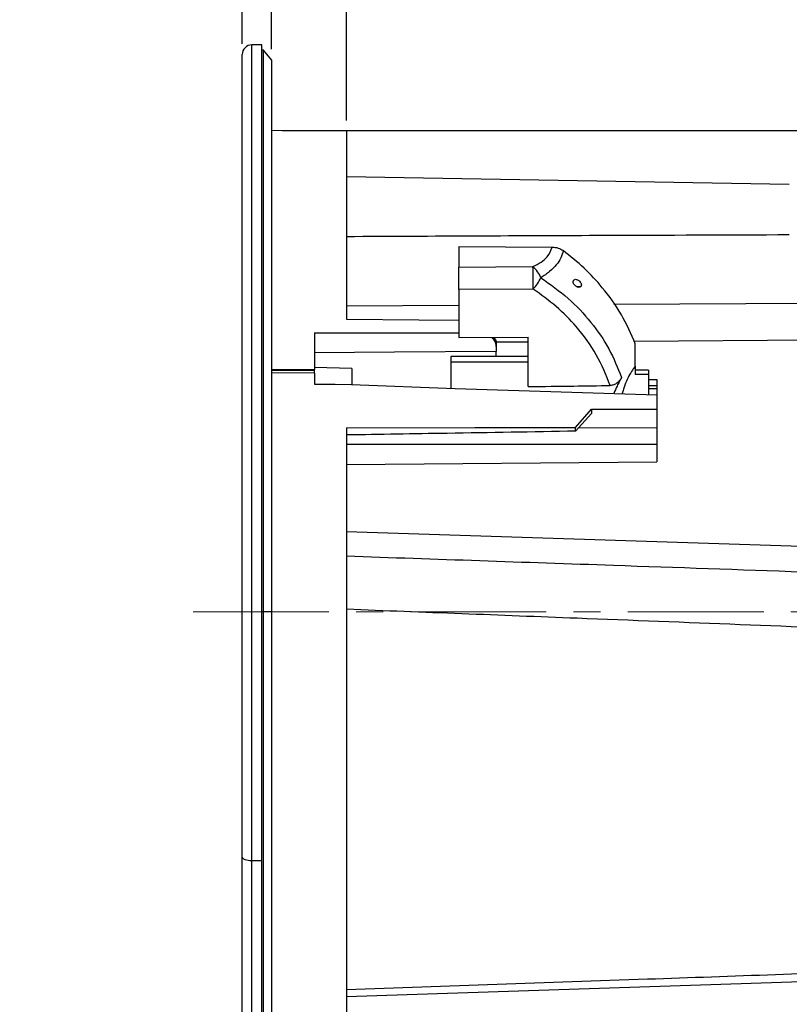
# Model space of a CAD drawing. Header units: millimetres. Extents: x 0 to 594, y 0 to 420.
# Tile 4 of 32: x 182 to 254, y 241 to 333. Entities that reach past the tile are written whole.
import ezdxf

# ---------------------------------------------------------------- set-up
doc = ezdxf.new("R2010")
doc.units = ezdxf.units.MM
doc.linetypes.add('CENTERX2', pattern=[20.32, 12.7, -2.54, 2.54, -2.54])
doc.layers.add('SLD-0', color=7, linetype='Continuous')
doc.styles.add('SLDTEXTSTYLE0', font='TXT', dxfattribs={"width": 0.75})
doc.dimstyles.new('SLDDIMSTYLE1', dxfattribs={"dimtxt": 3.5, "dimasz": 3.2, "dimexe": 0, "dimexo": 0.0625, "dimgap": 0.875, "dimtad": 1, "dimdec": 1, "dimlfac": 2, "dimrnd": 1e-09, "dimzin": 12, "dimdsep": 46, "dimtxsty": 'SLDTEXTSTYLE0', "dimblk1": 'OBLIQUE', "dimblk2": 'OBLIQUE', "dimsah": 1, "dimcen": 0.09, "dimadec": 0, "dimazin": 3, "dimtfac": 1, "dimtdec": 1, "dimtmove": 0, "dimatfit": 0, "dimldrblk": 'OBLIQUE', "dimfxl": 1, "dimfrac": 2, "dimtolj": 1, "dimtzin": 12, "dimarcsym": 0})
doc.dimstyles.new('SLDDIMSTYLE2', dxfattribs={"dimtxt": 3.5, "dimasz": 3.2, "dimexe": 0, "dimexo": 0.0625, "dimgap": 0.875, "dimtad": 1, "dimdec": 1, "dimlfac": 2, "dimrnd": 1e-09, "dimzin": 4, "dimdsep": 46, "dimtxsty": 'SLDTEXTSTYLE0', "dimblk1": 'OBLIQUE', "dimblk2": 'OBLIQUE', "dimsah": 1, "dimcen": 0.09, "dimadec": 0, "dimazin": 1, "dimtfac": 1, "dimtdec": 1, "dimtmove": 0, "dimatfit": 0, "dimldrblk": 'OBLIQUE', "dimfxl": 1, "dimfrac": 2, "dimtolj": 1, "dimtzin": 12, "dimarcsym": 0})
doc.dimstyles.new('SLDDIMSTYLE3', dxfattribs={"dimtxt": 3.5, "dimasz": 3.2, "dimexe": 0, "dimexo": 0.0625, "dimgap": 0.875, "dimtad": 1, "dimdec": 1, "dimlfac": 2, "dimrnd": 1e-09, "dimzin": 4, "dimdsep": 46, "dimtxsty": 'SLDTEXTSTYLE0', "dimsah": 1, "dimcen": 0.09, "dimadec": 0, "dimazin": 1, "dimtfac": 1, "dimtdec": 1, "dimtofl": 0, "dimtmove": 0, "dimatfit": 3, "dimfxl": 1, "dimfrac": 2, "dimtolj": 1, "dimtzin": 12, "dimarcsym": 0})
doc.dimstyles.new('SLDDIMSTYLE4', dxfattribs={"dimtxt": 3.5, "dimasz": 3.2, "dimexe": 0, "dimexo": 0.0625, "dimgap": 0.875, "dimtad": 1, "dimdec": 1, "dimlfac": 2, "dimrnd": 1e-09, "dimzin": 12, "dimdsep": 46, "dimtxsty": 'SLDTEXTSTYLE0', "dimsah": 1, "dimcen": 0.09, "dimadec": 0, "dimazin": 3, "dimtfac": 1, "dimtdec": 1, "dimtofl": 0, "dimtmove": 0, "dimatfit": 3, "dimfxl": 1, "dimfrac": 2, "dimtolj": 1, "dimtzin": 12, "dimarcsym": 0})

# ---------------------------------------------------------------- blocks, each defined once
blk = doc.blocks.new('_Oblique')
at = {"color": 0, "linetype": 'ByBlock', "lineweight": -2}
blk.add_line((-0.5, -0.5), (0.5, 0.5), dxfattribs=at)
blk = doc.blocks.new('_D_1')
at = {"layer": 'SLD-0', "color": 7, "transparency": 16777216}
for p, q in [((185.181, 357.143), (184.115, 357.143)), ((184.115, 357.143), (184.115, 351.587)), ((194.233, 357.143), (195.299, 357.143)), ((195.299, 357.143), (195.299, 351.587)), ((184.115, 351.587), (185.181, 351.587)), ((195.299, 351.587), (194.233, 351.587)), ((202.557, 330.334), (202.557, 347.35)), ((205.307, 329.834), (205.307, 347.35)), ((202.557, 346.35), (181.755, 346.35)), ((202.557, 346.35), (205.307, 346.35)), ((205.307, 346.35), (211.307, 346.35))]:
    blk.add_line(p, q, dxfattribs=at)
at = {"layer": 'SLD-0', "color": 7, "transparency": 16777216, "xscale": 3.2, "yscale": 3.2}
blk.add_blockref('_Oblique', (202.557, 346.35), dxfattribs=at)
at = {"layer": 'SLD-0', "color": 7, "transparency": 16777216, "xscale": 3.2, "yscale": 3.2, "rotation": 180.0000000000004}
blk.add_blockref('_Oblique', (205.307, 346.35), dxfattribs=at)
at = {"layer": 'SLD-0', "color": 7, "transparency": 16777216, "char_height": 3.5, "attachment_point": 1, "style": 'SLDTEXTSTYLE0'}
for s, insert in [('0.21', (185.181, 356.099)), ('5.4', (186.474, 350.862))]:
    blk.add_mtext(s, dxfattribs=dict(at, insert=insert))
blk = doc.blocks.new('_D_2')
at = {"layer": 'SLD-0', "color": 7, "transparency": 16777216}
for p, q in [((221.747, 357.143), (220.68, 357.143)), ((220.68, 357.143), (220.68, 351.587)), ((230.798, 357.143), (231.865, 357.143)), ((231.865, 357.143), (231.865, 351.587)), ((220.68, 351.587), (221.747, 351.587)), ((231.865, 351.587), (230.798, 351.587)), ((205.307, 329.834), (205.307, 347.35)), ((212.307, 323.178), (212.307, 347.35)), ((205.307, 346.35), (199.307, 346.35)), ((212.307, 346.35), (205.307, 346.35)), ((212.307, 346.35), (234.224, 346.35))]:
    blk.add_line(p, q, dxfattribs=at)
at = {"layer": 'SLD-0', "color": 7, "transparency": 16777216, "xscale": 3.2, "yscale": 3.2}
blk.add_blockref('_Oblique', (205.307, 346.35), dxfattribs=at)
at = {"layer": 'SLD-0', "color": 7, "transparency": 16777216, "xscale": 3.2, "yscale": 3.2, "rotation": 180.0000000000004}
blk.add_blockref('_Oblique', (212.307, 346.35), dxfattribs=at)
at = {"layer": 'SLD-0', "color": 7, "transparency": 16777216, "char_height": 3.5, "attachment_point": 1, "style": 'SLDTEXTSTYLE0'}
for s, insert in [('0.55', (221.747, 356.099)), ('14.0', (221.747, 350.862))]:
    blk.add_mtext(s, dxfattribs=dict(at, insert=insert))
blk = doc.blocks.new('_D_3')
at = {"layer": 'SLD-0', "color": 7, "transparency": 16777216}
for p, q in [((206.307, 322.239), (307.405, 322.239)), ((306.405, 322.239), (306.405, 232.23)), ((294.581, 281.76), (294.581, 282.827)), ((294.581, 282.827), (300.138, 282.827)), ((300.138, 282.827), (300.138, 281.76)), ((294.581, 272.709), (294.581, 271.642)), ((300.138, 271.642), (300.138, 272.709)), ((294.581, 271.642), (300.138, 271.642)), ((206.307, 232.23), (307.405, 232.23))]:
    blk.add_line(p, q, dxfattribs=at)
for points in [[(306.405, 322.239), (305.855, 319.039), (306.955, 319.039)], [(306.405, 232.23), (306.955, 235.43), (305.855, 235.43)]]:
    blk.add_solid(points, dxfattribs=at)
at = {"layer": 'SLD-0', "color": 7, "transparency": 16777216, "char_height": 3.5, "attachment_point": 1, "rotation": 90, "style": 'SLDTEXTSTYLE0'}
for s, insert in [('180.0', (301.893, 274.055)), ('7.09', (295.626, 272.709)), ('%%c', (301.893, 268.777))]:
    blk.add_mtext(s, dxfattribs=dict(at, insert=insert))
blk = doc.blocks.new('_D_5')
at = {"layer": 'SLD-0', "color": 7, "transparency": 16777216}
for p, q in [((238.955, 368.931), (237.889, 368.931)), ((237.889, 368.931), (237.889, 363.375)), ((248.007, 368.931), (249.073, 368.931)), ((249.073, 368.931), (249.073, 363.375)), ((237.889, 363.375), (238.955, 363.375)), ((249.073, 363.375), (248.007, 363.375)), ((202.557, 330.334), (202.557, 359.138)), ((284.405, 299.19), (284.405, 359.138)), ((202.557, 358.138), (284.405, 358.138))]:
    blk.add_line(p, q, dxfattribs=at)
for points in [[(202.557, 358.138), (205.757, 357.588), (205.757, 358.688)], [(284.405, 358.138), (281.205, 358.688), (281.205, 357.588)]]:
    blk.add_solid(points, dxfattribs=at)
at = {"layer": 'SLD-0', "color": 7, "transparency": 16777216, "char_height": 3.5, "attachment_point": 1, "style": 'SLDTEXTSTYLE0'}
for s, insert in [('6.44', (238.955, 367.886)), ('163.6', (237.662, 362.65))]:
    blk.add_mtext(s, dxfattribs=dict(at, insert=insert))

msp = doc.modelspace()

# ---------------------------------------------------------------- linework, layer by layer
at = {"color": 7, "linetype": 'Continuous', "lineweight": 25}
for p, q in [((204.407, 330.234), (203.457, 330.234)), ((203.457, 253.934), (203.457, 330.234)), ((204.407, 253.934), (204.407, 330.234)), ((204.557, 329.734), (204.407, 329.734)), ((205.307, 328.834), (204.557, 329.734)), ((204.557, 277.234), (204.557, 329.734)), ((202.557, 254.33), (202.557, 329.334)), ((205.307, 328.834), (205.307, 277.234)), ((212.307, 322.178), (205.307, 322.239)), ((212.307, 322.178), (212.307, 304.59)), ((253.707, 317.169), (212.307, 317.891)), ((222.807, 311.371), (231.547, 311.327)), ((222.807, 311.371), (222.807, 309.464)), ((222.807, 309.464), (229.741, 309.498)), ((233.819, 307.632), (234.218, 307.632)), ((229.755, 307.409), (222.807, 307.374)), ((222.807, 307.374), (222.807, 302.869)), ((212.307, 305.84), (222.807, 305.903)), ((237.311, 305.99), (257.042, 306.097)), ((209.307, 303.32), (209.307, 299.892)), ((222.807, 302.869), (229.307, 302.902)), ((229.307, 298.279), (229.307, 302.902)), ((229.307, 302.447), (226.29, 302.426)), ((226.307, 302.507), (226.307, 302.024)), ((226.307, 302.024), (226.307, 301.562)), ((259.233, 302.636), (239.199, 302.51)), ((229.307, 301.109), (222.057, 301.109)), ((222.057, 301.109), (222.057, 300.567)), ((226.307, 301.109), (226.307, 301.562)), ((222.057, 300.567), (222.057, 298.124)), ((229.307, 300.567), (222.057, 300.567)), ((239.307, 300.178), (239.12, 299.952)), ((239.307, 300.18), (239.307, 299.4)), ((205.307, 299.909), (209.307, 299.892)), ((205.307, 299.833), (209.307, 299.833)), ((209.307, 299.546), (205.307, 299.563)), ((212.807, 299.984), (209.307, 300.076)), ((209.307, 299.833), (209.307, 299.892)), ((209.307, 299.543), (209.307, 299.833)), ((209.307, 299.546), (209.307, 298.516)), ((212.807, 299.984), (212.807, 298.492)), ((240.557, 299.83), (239.307, 299.83)), ((240.557, 299.4), (239.307, 299.4)), ((240.557, 299.83), (240.557, 299.4)), ((240.557, 299.4), (240.557, 297.539)), ((212.791, 298.488), (222.48, 298.109)), ((240.557, 298.96), (241.307, 298.947)), ((240.557, 298.381), (241.307, 298.378)), ((241.307, 298.947), (241.307, 298.378)), ((241.307, 298.378), (241.307, 298.109)), ((222.48, 298.109), (241.307, 297.524)), ((240.557, 298.109), (241.307, 298.109)), ((241.307, 298.109), (241.307, 297.524)), ((241.307, 297.524), (241.307, 296.16)), ((233.708, 294.461), (235.222, 296.161)), ((235.222, 295.761), (233.708, 294.114)), ((235.222, 296.161), (235.222, 295.761)), ((241.307, 296.16), (241.307, 294.435)), ((212.307, 294.438), (212.307, 232.675)), ((233.708, 294.114), (233.708, 294.461)), ((234.021, 294.454), (241.307, 294.435)), ((241.307, 294.435), (241.307, 292.874)), ((241.307, 292.874), (212.307, 292.874)), ((241.307, 292.874), (241.307, 291.249)), ((212.307, 290.996), (241.307, 291.249)), ((212.307, 284.751), (272.653, 282.796)), ((204.557, 277.234), (204.407, 277.234)), ((204.557, 224.734), (204.557, 277.234)), ((205.307, 277.234), (204.557, 277.234)), ((205.307, 277.234), (205.307, 225.634)), ((202.557, 225.134), (202.557, 254.33)), ((204.407, 253.934), (203.457, 253.934)), ((203.457, 224.234), (203.457, 253.934)), ((204.407, 224.234), (204.407, 253.934)), ((212.307, 241.259), (272.515, 243.239)), ((212.307, 241.259), (265.036, 242.993))]:
    msp.add_line(p, q, dxfattribs=at)
at = {"color": 7, "linetype": 'Continuous', "lineweight": 25, "flags": 128}
for points in [[(212.307, 304.59), (219.086, 304.529), (222.807, 304.495)], [(209.307, 303.32), (217.994, 303.319), (222.807, 303.319)], [(226.307, 301.562), (216.787, 301.49), (209.307, 301.432)], [(209.307, 298.516), (211.258, 298.5), (212.791, 298.488)], [(235.222, 296.161), (238.629, 296.16), (241.307, 296.16)], [(212.307, 294.438), (224.292, 294.45), (233.708, 294.461)], [(203.457, 253.934), (203.282, 253.942), (203.113, 253.964), (202.957, 254.001), (202.821, 254.05), (202.709, 254.11), (202.626, 254.178), (202.574, 254.253), (202.557, 254.33)]]:
    msp.add_lwpolyline(points, dxfattribs=at)
at = {"color": 7, "linetype": 'Continuous', "lineweight": 25}
for centre, radius, start, end in [((203.457, 329.334), 0.9, 90, 180), ((64.522, 307.418), 165.233, 359.9968, 0.72121), ((228.217, 307.627), 2.413, 20.22615, 50.83607), ((226.983, 310.102), 3.865, 315.82447, 334.87692)]:
    msp.add_arc(centre, radius, start, end, dxfattribs=at)
for points, knots in [([(212.307, 312.33), (220.389, 312.366), (234.189, 312.428), (247.989, 312.474), (253.707, 312.493)], [0, 0, 0, 0, 0.585619, 1, 1, 1, 1]), ([(229.741, 309.498), (230.004, 309.633), (230.527, 309.902), (231.222, 310.512), (231.424, 311.018), (231.547, 311.327)], [0, 0, 0, 0, 0.281567, 0.561013, 1, 1, 1, 1]), ([(231.547, 311.327), (231.735, 311.312), (232.11, 311.28), (232.412, 311.094), (232.563, 311.001)], [0, 0, 0, 0, 0.500068, 1, 1, 1, 1]), ([(232.563, 311.001), (232.509, 310.772), (232.4, 310.313), (231.951, 309.653), (231.329, 309.025), (230.766, 308.651), (230.482, 308.461)], [0, 0, 0, 0, 0.247904, 0.496068, 0.745168, 1, 1, 1, 1]), ([(239.307, 302.284), (238.908, 303.202), (238.109, 305.039), (236.418, 307.388), (234.57, 309.392), (233.232, 310.465), (232.563, 311.001)], [0, 0, 0, 0, 0.279967, 0.55992, 0.779963, 1, 1, 1, 1]), ([(222.807, 307.374), (222.807, 307.564), (222.807, 307.958), (222.807, 308.602), (222.807, 309.132), (222.807, 309.356), (222.807, 309.464)], [0, 0, 0, 0, 0.270257, 0.562423, 0.789733, 1, 1, 1, 1]), ([(230.482, 308.461), (231.356, 307.841), (233.105, 306.601), (235.219, 304.332), (236.94, 301.845), (237.66, 300.032), (238.02, 299.125)], [0, 0, 0, 0, 0.250431, 0.501116, 0.75018, 1, 1, 1, 1]), ([(234.218, 307.632), (234.186, 307.608), (234.121, 307.56), (234.021, 307.562), (233.935, 307.578), (233.848, 307.609), (233.734, 307.675), (233.632, 307.771), (233.565, 307.867), (233.525, 307.95), (233.502, 308.036), (233.501, 308.12), (233.52, 308.194), (233.546, 308.228), (233.56, 308.246)], [0, 0, 0, 0, 0.124631, 0.249226, 0.295927, 0.374298, 0.498834, 0.623497, 0.690006, 0.748942, 0.812834, 0.874376, 0.934308, 1, 1, 1, 1]), ([(233.56, 308.246), (233.587, 308.267), (233.651, 308.316), (233.773, 308.318), (233.905, 308.278), (234.037, 308.197), (234.154, 308.079), (234.233, 307.949), (234.265, 307.841), (234.271, 307.758), (234.256, 307.684), (234.231, 307.65), (234.218, 307.632)], [0, 0, 0, 0, 0.108207, 0.249503, 0.374291, 0.499335, 0.640154, 0.748771, 0.813371, 0.874248, 0.934659, 1, 1, 1, 1]), ([(236.963, 298.385), (236.571, 299.357), (235.788, 301.3), (233.987, 303.754), (231.976, 305.813), (230.495, 306.877), (229.755, 307.409)], [0, 0, 0, 0, 0.279631, 0.558708, 0.779098, 1, 1, 1, 1]), ([(226.307, 302.024), (226.29, 302.191), (226.256, 302.508), (226.028, 302.764), (225.92, 302.885)], [0, 0, 0, 0, 0.52628, 1, 1, 1, 1]), ([(226.027, 302.885), (226.076, 302.835), (226.188, 302.719), (226.287, 302.592), (226.3, 302.535), (226.307, 302.507)], [0, 0, 0, 0, 0.274745, 0.637677, 1, 1, 1, 1]), ([(239.307, 300.178), (239.307, 300.556), (239.307, 301.316), (239.307, 301.96), (239.307, 302.284)], [0, 0, 0, 0, 0.497548, 1, 1, 1, 1]), ([(239.12, 299.952), (239.014, 299.791), (238.8, 299.468), (238.47, 298.792), (238.215, 298.156), (238.125, 297.761), (238.094, 297.624)], [0, 0, 0, 0, 0.283677, 0.567312, 0.850663, 1, 1, 1, 1]), ([(229.307, 298.279), (230.723, 298.299), (233.275, 298.335), (235.826, 298.369), (236.963, 298.385)], [0, 0, 0, 0, 0.5547, 1, 1, 1, 1]), ([(238.02, 299.125), (237.962, 299.031), (237.847, 298.844), (237.604, 298.605), (237.306, 298.423), (237.077, 298.398), (236.963, 298.385)], [0, 0, 0, 0, 0.2496128, 0.4997874, 0.7496667, 1, 1, 1, 1]), ([(238.02, 299.125), (237.968, 299.029), (237.902, 298.909), (237.833, 298.78), (237.816, 298.747), (237.811, 298.739), (237.81, 298.737), (237.81, 298.736), (237.74, 298.605), (237.553, 298.25), (237.398, 297.88), (237.3, 297.649)], [0, 0, 0, 0, 0.204858, 0.25657, 0.26974, 0.273152, 0.274066, 0.274404, 0.274451, 0.546903, 1, 1, 1, 1]), ([(233.708, 294.114), (229.713, 294.047), (222.58, 293.927), (215.446, 293.811), (212.307, 293.76)], [0, 0, 0, 0, 0.56, 1, 1, 1, 1]), ([(272.688, 280.324), (260.879, 280.735), (240.752, 281.434), (220.625, 282.131), (212.307, 282.419)], [0, 0, 0, 0, 0.5867589, 1, 1, 1, 1]), ([(264.369, 275.423), (254.2, 275.821), (236.846, 276.501), (219.492, 277.18), (212.307, 277.46)], [0, 0, 0, 0, 0.585992, 1, 1, 1, 1]), ([(212.307, 241.913), (221.689, 242.238), (239.044, 242.839), (256.397, 243.465), (264.369, 243.753)], [0, 0, 0, 0, 0.540629, 1, 1, 1, 1])]:
    msp.add_open_spline(points, degree=3, knots=knots, dxfattribs=at)
at = {"layer": 'SLD-0', "color": 7, "linetype": 'CENTERX2', "lineweight": 18}
msp.add_line((197.971, 277.234), (292.362, 277.234), dxfattribs=at)

# ---------------------------------------------------------------- dimensions: what is measured, and where the dimension line sits
at = {"layer": 'SLD-0', "color": 7}
for base, p1, p2, dimstyle, picture, middle in [((284.405, 358.138), (202.557, 329.334), (284.405, 298.19), 'SLDDIMSTYLE4', '_D_5', (243.481, 358.138)), ((205.307, 346.35), (202.557, 329.334), (205.307, 328.834), 'SLDDIMSTYLE1', '_D_1', (189.707, 346.35)), ((205.307, 346.35), (212.307, 322.178), (205.307, 328.834), 'SLDDIMSTYLE2', '_D_2', (226.272, 346.35))]:
    dim = msp.add_linear_dim(base=base, p1=p1, p2=p2, dimstyle=dimstyle, dxfattribs=at)
    dim.commit()
    dim.dimension.update_dxf_attribs({"geometry": picture, "text_midpoint": middle, "dimtype": 160})
dim = msp.add_linear_dim(base=(306.405, 232.23), p1=(205.307, 322.239), p2=(205.307, 232.23), angle=90, text='%%c<>', dimstyle='SLDDIMSTYLE3', dxfattribs=at)
dim.commit()
dim.dimension.update_dxf_attribs({"geometry": '_D_3', "text_midpoint": (306.405, 277.235), "dimtype": 160})

doc.saveas('drawing.dxf')
